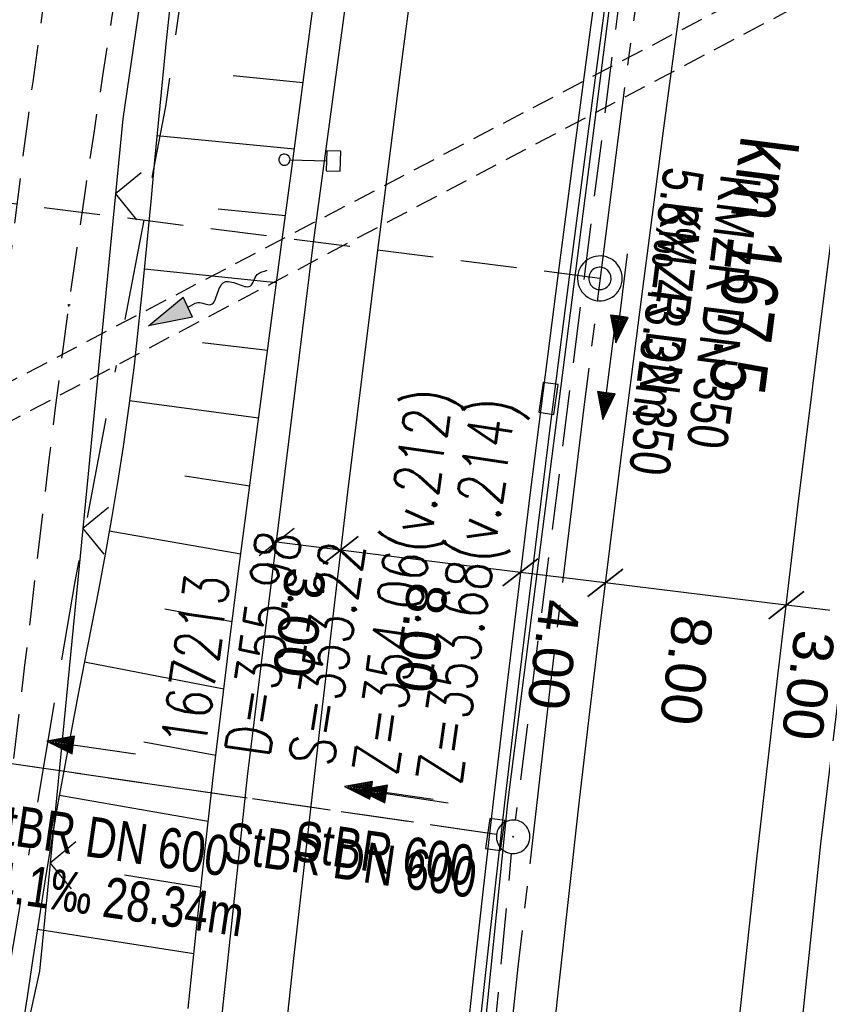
# Model space of a CAD drawing. Extents: x 508885 to 509191, y 457896 to 458644.
# Tile 46 of 57: x 509010 to 509046, y 458506 to 458550. Entities that reach past the tile are written whole.
import ezdxf

# ---------------------------------------------------------------- set-up
doc = ezdxf.new("R2010")
doc.units = 0
doc.header["$LTSCALE"] = 10
doc.header["$MEASUREMENT"] = 0
for name, pattern in [('ACAD_ISO16W100', [73, 15, -6.5, 15, -6.5, 15, -7, 1, -7]), ('ACHSE', [5.5, 4, -0.5, 0.5, -0.5]), ('LT00', [0]), ('LT11', [0.3, 0.2, -0.1]), ('LT12', [0.4, 0.3, -0.1]), ('LT17', [0.15, 0.1, -0.05]), ('STRICHLINIE2', [0.375, 0.25, -0.125])]:
    doc.linetypes.add(name, pattern=pattern)
doc.layers.get('0').update_dxf_attribs({"linetype": 'LT00'})
for name, color, linetype in [('--EK_FBR', 1, 'LT00'), ('--EK_Halt-Pfeil', 4, 'LT00'), ('--EK_Haltung', 7, 'STRICHLINIE2'), ('--EK_Haltung-Text', 140, 'LT00'), ('--EK_Schacht-Text', 5, 'LT00'), ('--EK_ST-93-1', 30, 'LT17'), ('--EL_Halt-Pfeil', 4, 'LT00'), ('--EL_Haltung', 182, 'STRICHLINIE2'), ('--EL_Haltung-Text', 182, 'LT00'), ('--FLIEßRICHTPFEIL', 180, 'Continuous'), ('-AX-093', 35, 'ACHSE'), ('-ST-93-1', 250, 'LT00'), ('-ST-93-5', 250, 'LT00'), ('BAB-KABEL', 220, 'ACAD_ISO16W100'), ('BEMAßUNG', 255, 'Continuous'), ('DL', 182, 'LT12'), ('DL_PFEIL', 201, 'LT00'), ('DL_TEXT', 182, 'LT00'), ('V112_AFBR_BAB', 250, 'LT00'), ('V112_BOESCH', 250, 'LT00'), ('V112_BOSCHUNG', 250, 'LT00'), ('V112_BR_WID', 30, 'LT17'), ('V112_FELDWEG', 250, 'LT11'), ('V112_H_BORD', 8, 'LT00'), ('V112_KA_PRUF', 182, 'LT00'), ('V112_LD_MARK', 250, 'LT00'), ('V112_RINNE', 182, 'LT00'), ('V112_SCHILD_K', 1, 'LT00'), ('V112_SINKK', 182, 'LT00'), ('V112_ZAUN', 40, 'LT00')]:
    doc.layers.add(name, color=color, linetype=linetype)
doc.styles.add('Arial', font='ARIAL.TTF')
doc.styles.add('Arial Fett', font='txt', dxfattribs={"width": 0.8})
doc.styles.add('Haltungsbeschriftung', font='ARIAL.TTF', dxfattribs={"width": 0.75})
doc.styles.add('schachtbeschriftung', font='romans.shx', dxfattribs={"width": 0.75, "height": 2})

# ---------------------------------------------------------------- blocks, each defined once
blk = doc.blocks.new('SYMB0003')
at = {"color": 0, "linetype": 'ByBlock'}
for p, q in [((-0.015712, 0), (0.010166, 0.012015)), ((0, -0.021257), (-0.015712, 0)), ((0.010166, 0.012015), (0, -0.021257))]:
    blk.add_line(p, q, dxfattribs=at)
for points in [[(-0.031395, 0.499013), (-0.093691, 0.491144), (-0.154509, 0.475528), (-0.21289, 0.452414), (-0.267913, 0.422164), (-0.318712, 0.385257), (-0.364484, 0.342274), (-0.404509, 0.293893), (-0.438154, 0.240877), (-0.464888, 0.184062), (-0.484292, 0.124345), (-0.496058, 0.062667), (-0.5, 0)], [(0.5, 0), (0.496057, 0.062667), (0.484292, 0.124345), (0.464888, 0.184062), (0.438153, 0.240877), (0.404509, 0.293893), (0.364484, 0.342274), (0.318712, 0.385257), (0.267913, 0.422164), (0.21289, 0.452414), (0.154509, 0.475528), (0.093691, 0.491144), (0.031395, 0.499013), (-0.031395, 0.499013)], [(-0.5, 0), (-0.496058, -0.062667), (-0.484292, -0.124345), (-0.464888, -0.184062), (-0.438154, -0.240877), (-0.404509, -0.293893), (-0.364485, -0.342274), (-0.318712, -0.385257), (-0.267914, -0.422164), (-0.21289, -0.452414), (-0.154509, -0.475529), (-0.093691, -0.491144), (-0.031395, -0.499014), (0.031395, -0.499014)], [(0.031395, -0.499014), (0.093691, -0.491144), (0.154509, -0.475529), (0.21289, -0.452414), (0.267914, -0.422164), (0.318712, -0.385257), (0.364485, -0.342274), (0.404509, -0.293893), (0.438154, -0.240877), (0.464889, -0.184062), (0.484292, -0.124345), (0.496058, -0.062667), (0.5, 0)]]:
    blk.add_lwpolyline(points, dxfattribs=at)
blk = doc.blocks.new('SYMB0011')
at = {"color": 0, "linetype": 'ByBlock'}
for p, q in [((0.5, 0), (-0.5, 0)), ((0, 0.5), (0, -0.5))]:
    blk.add_line(p, q, dxfattribs=at)
blk = doc.blocks.new('SYMB1263')
at = {"color": 0, "linetype": 'ByBlock'}
for p, q in [((0.014231, 0.098982), (-0.014231, 0.098982)), ((-0.014231, -0.098982), (0.014232, -0.098982))]:
    blk.add_line(p, q, dxfattribs=at)
for points in [[(0, 0.1), (0, 0.75), (0.18, 0.75), (0.18, 1), (-0.18, 1), (-0.18, 0.75), (0, 0.75)], [(-0.014231, 0.098982), (-0.041542, 0.090963), (-0.065486, 0.075575), (-0.084125, 0.054064), (-0.095949, 0.028173), (-0.1, 0)], [(-0.1, 0), (-0.095949, -0.028173), (-0.084125, -0.054064), (-0.065486, -0.075575), (-0.041541, -0.090963), (-0.014231, -0.098982)], [(0.1, 0), (0.095949, 0.028173), (0.084125, 0.054064), (0.065486, 0.075575), (0.041541, 0.090963), (0.014231, 0.098982)], [(0.014232, -0.098982), (0.041542, -0.090963), (0.065486, -0.075575), (0.084125, -0.054064), (0.095949, -0.028173), (0.1, 0)]]:
    blk.add_lwpolyline(points, dxfattribs=at)
blk = doc.blocks.new('SYMB0024')
at = {"color": 0, "linetype": 'ByBlock'}
for p, q in [((-0.5, 0.5), (0, 0)), ((0, 0), (0.5, 0.5))]:
    blk.add_line(p, q, dxfattribs=at)
blk = doc.blocks.new('_Oblique')
at = {"color": 0, "linetype": 'ByBlock', "lineweight": -2}
blk.add_line((-0.5, -0.5), (0.5, 0.5), dxfattribs=at)
blk = doc.blocks.new('SYMB0652')
at = {"color": 0, "linetype": 'ByBlock'}
blk.add_lwpolyline([(-0.15, -0.075), (0.15, -0.075), (0.15, 0.075), (-0.15, 0.075), (-0.15, -0.075)], dxfattribs=at)
blk = doc.blocks.new('SYMB0070')
at = {"color": 0, "linetype": 'ByBlock'}
for p, q in [((-0.5, 0), (0.2, 0)), ((0.5, 0), (0.2, 0.1)), ((0.2, 0.1), (0.2, 0)), ((0.468, 0), (0.21, 0.086)), ((0.21, 0.086), (0.21, -0.086)), ((0.21, -0.086), (0.468, 0)), ((0.22, -0.072), (0.437, 0)), ((0.23, -0.058), (0.405, 0)), ((0.24, -0.045), (0.374, 0)), ((0.342, 0), (0.25, 0.031)), ((0.25, 0.031), (0.25, -0.031)), ((0.25, -0.031), (0.342, 0)), ((0.26, -0.017), (0.31, 0)), ((0.27, -0.003), (0.279, 0))]:
    blk.add_line(p, q, dxfattribs=at)
for points in [[(0.2, 0), (0.2, -0.1), (0.5, 0)], [(0.437, 0), (0.22, 0.072), (0.22, -0.072)], [(0.405, 0), (0.23, 0.058), (0.23, -0.058)], [(0.374, 0), (0.24, 0.045), (0.24, -0.045)], [(0.31, 0), (0.26, 0.017), (0.26, -0.017)], [(0.279, 0), (0.27, 0.003), (0.27, -0.003)]]:
    blk.add_lwpolyline(points, dxfattribs=at)
blk = doc.blocks.new('FLIEßRICHTPFEIL')
at = {"layer": '--FLIEßRICHTPFEIL'}
blk.add_hatch(color=256, dxfattribs=at).paths.add_polyline_path([(-1.95, 0.4875), (-1.95, -0.4875), (0, 0)])
for p, q in [((-1.95, 0.4875), (-1.95, -0.4875)), ((-1.95, 0.4875), (0, 0)), ((0, 0), (-1.95, -0.4875))]:
    blk.add_line(p, q, dxfattribs=at)
at = {"layer": '--FLIEßRICHTPFEIL', "start_tangent": (-1, 0), "end_tangent": (-1, 0)}
blk.add_spline([(-1.95, 0), (-2.4375, 0), (-2.925, 0.325), (-3.4125, 0), (-3.9, -0.325), (-4.3875, 0), (-4.875, 0.325), (-5.3625, 0), (-5.85, 0)], degree=3, dxfattribs=at)
blk = doc.blocks.new('SYMB2')
at = {"color": 0, "linetype": 'ByBlock', "flags": 128}
for points in [[(-0.031395, 0.499013), (-0.093691, 0.491144), (-0.154509, 0.475528), (-0.21289, 0.452414), (-0.267913, 0.422164), (-0.318712, 0.385257), (-0.364484, 0.342274), (-0.404509, 0.293893), (-0.438154, 0.240877), (-0.464888, 0.184062), (-0.484292, 0.124345), (-0.496058, 0.062667), (-0.5, 0)], [(0.5, 0), (0.496057, 0.062667), (0.484292, 0.124345), (0.464888, 0.184062), (0.438153, 0.240877), (0.404509, 0.293893), (0.364484, 0.342274), (0.318712, 0.385257), (0.267913, 0.422164), (0.21289, 0.452414), (0.154509, 0.475528), (0.093691, 0.491144), (0.031395, 0.499013), (-0.031395, 0.499013)], [(-0.5, 0), (-0.496058, -0.062667), (-0.484292, -0.124345), (-0.464888, -0.184062), (-0.438154, -0.240877), (-0.404509, -0.293893), (-0.364485, -0.342274), (-0.318712, -0.385257), (-0.267914, -0.422164), (-0.21289, -0.452414), (-0.154509, -0.475529), (-0.093691, -0.491144), (-0.031395, -0.499014), (0.031395, -0.499014)], [(0.031395, -0.499014), (0.093691, -0.491144), (0.154509, -0.475529), (0.21289, -0.452414), (0.267914, -0.422164), (0.318712, -0.385257), (0.364485, -0.342274), (0.404509, -0.293893), (0.438154, -0.240877), (0.464889, -0.184062), (0.484292, -0.124345), (0.496058, -0.062667), (0.5, 0)]]:
    blk.add_lwpolyline(points, dxfattribs=at)

msp = doc.modelspace()

# ---------------------------------------------------------------- linework, layer by layer
at = {"layer": '--EK_FBR'}
for points in [[(509007.454, 458322.883), (509007.977, 458345.83), (509008.965, 458370.63), (509010.2, 458395.169), (509011.606, 458419.412), (509013.424, 458443.945), (509015.365, 458466.768), (509017.722, 458491.337), (509020.368, 458516.063), (509023.279, 458539.666), (509026.395, 458562.703), (509029.635, 458585.14), (509032.898, 458606.519), (509036.843, 458630.719), (509038.5, 458640.091)], [(509033.444, 458322.397), (509033.995, 458344.72), (509034.89, 458369.551), (509035.987, 458394.317), (509037.472, 458418.57), (509039.183, 458442.329), (509041.09, 458464.831), (509043.369, 458488.282), (509045.947, 458513.055), (509048.673, 458535.671), (509051.755, 458558.727), (509055.01, 458581.604), (509058.517, 458604.2), (509062.207, 458626.243), (509064.565, 458639.405)]]:
    msp.add_lwpolyline(points, dxfattribs=at)
at = {"layer": '--EK_FBR', "color": 2}
msp.add_lwpolyline([(509045.98, 458594.734), (509045.096, 458588.927), (509044.231, 458583.117), (509043.402, 458577.434), (509042.587, 458571.748), (509041.787, 458566.06), (509041, 458560.371), (509039.979, 458552.859), (509038.976, 458545.344), (509037.992, 458537.826), (509037.499, 458534.003), (509037.011, 458530.18), (509036.531, 458526.356), (509036.061, 458522.53), (509035.601, 458518.703), (509035.154, 458514.875), (509034.683, 458510.71), (509034.226, 458506.543), (509033.783, 458502.374)], dxfattribs=at)
at = {"layer": '--EK_FBR', "linetype": 'LT11', "flags": 128}
for points in [[(509036.495, 457899.887), (509036.18, 457901.445), (509035.062, 457907.213), (509033.993, 457912.99), (509032.97, 457918.776), (509031.993, 457924.569), (509031.553, 457927.268), (509031.121, 457929.969), (509030.694, 457932.671), (509030.271, 457935.373), (509029.848, 457938.075), (509029.425, 457940.777), (509028.998, 457943.479), (509028.424, 457947.064), (509027.843, 457950.648), (509027.257, 457954.231), (509026.668, 457957.814), (509026.077, 457961.397), (509025.487, 457964.979), (509024.901, 457968.562), (509024.319, 457972.146), (509023.744, 457975.731), (509023.164, 457979.405), (509022.591, 457983.079), (509022.024, 457986.755), (509021.461, 457990.431), (509020.901, 457994.108), (509020.34, 457997.785), (509019.779, 458001.461), (509019.214, 458005.138), (509018.804, 458007.79), (509018.394, 458010.442), (509017.988, 458013.095), (509017.588, 458015.749), (509017.198, 458018.404), (509016.82, 458021.06), (509016.457, 458023.719), (509016.124, 458026.293), (509015.805, 458028.868), (509015.497, 458031.445), (509015.198, 458034.023), (509014.904, 458036.602), (509014.614, 458039.182), (509014.323, 458041.761), (509014.03, 458044.34), (509013.73, 458046.919), (509013.422, 458049.496), (509013.07, 458052.329), (509012.707, 458055.161), (509012.337, 458057.991), (509011.962, 458060.821), (509011.586, 458063.651), (509011.213, 458066.481), (509010.845, 458069.312), (509010.486, 458072.144), (509010.138, 458074.976), (509009.807, 458077.811), (509009.557, 458080.047), (509009.317, 458082.285), (509009.082, 458084.523), (509008.849, 458086.762), (509008.617, 458089.001), (509008.381, 458091.24), (509008.115, 458093.715), (509007.844, 458096.19), (509007.574, 458098.665), (509007.307, 458101.14), (509007.047, 458103.616), (509006.798, 458106.093), (509006.563, 458108.57), (509006.347, 458111.049), (509006.152, 458113.529), (509005.983, 458116.01), (509005.843, 458118.493), (509005.765, 458120.206), (509005.698, 458121.919), (509005.639, 458123.633), (509005.584, 458125.347), (509005.529, 458127.061), (509005.469, 458128.775), (509005.402, 458130.489), (509005.323, 458132.202), (509005.142, 458135.285), (509004.908, 458138.365), (509004.621, 458141.44), (509004.28, 458144.51), (509003.884, 458147.573), (509003.367, 458151.035), (509002.778, 458154.484), (509002.115, 458157.921), (509001.736, 458159.729), (509001.342, 458161.534), (509000.937, 458163.337), (509000.526, 458165.138), (509000.113, 458166.939), (508999.705, 458168.741), (508999.305, 458170.544), (508998.918, 458172.349), (508998.549, 458174.157), (508998.204, 458175.97), (508997.794, 458178.337), (508997.428, 458180.711), (508997.102, 458183.092), (508996.812, 458185.48), (508996.554, 458187.871), (508996.325, 458190.267), (508996.121, 458192.666), (508995.938, 458195.068), (508995.772, 458197.47), (508995.62, 458199.873), (508995.325, 458205.103), (508995.078, 458210.331), (508994.879, 458215.559), (508994.729, 458220.789), (508994.671, 458223.459), (508994.623, 458226.13), (508994.582, 458228.801), (508994.546, 458231.473), (508994.511, 458234.144), (508994.475, 458236.816), (508994.435, 458239.488), (508994.388, 458242.159), (508994.323, 458245.233), (508994.247, 458248.307), (508994.164, 458251.38), (508994.075, 458254.453), (508993.983, 458257.526), (508993.891, 458260.6), (508993.8, 458263.673), (508993.716, 458266.642), (508993.639, 458269.611), (508993.57, 458272.581), (508993.511, 458275.55), (508993.465, 458278.52), (508993.433, 458281.49), (508993.418, 458284.46), (508993.418, 458286.652), (508993.425, 458288.845), (508993.436, 458291.037), (508993.447, 458293.23), (508993.464, 458300.395), (508993.449, 458307.561), (508993.404, 458314.726), (508993.375, 458317.831), (508993.343, 458320.937), (508993.31, 458324.042), (508993.278, 458327.147), (508993.249, 458330.252), (508993.227, 458333.358), (508993.212, 458336.463), (508993.207, 458339.461), (508993.21, 458342.46), (508993.22, 458345.458), (508993.233, 458348.457), (508993.25, 458351.455), (508993.267, 458354.454), (508993.283, 458357.452), (508993.297, 458360.455), (508993.31, 458363.459), (508993.325, 458366.462), (508993.344, 458369.465), (508993.368, 458372.469), (508993.401, 458375.472), (508993.443, 458378.475), (508993.517, 458382.413), (508993.613, 458386.35), (508993.733, 458390.287), (508993.879, 458394.222), (508994.051, 458398.157), (508994.251, 458402.09), (508994.421, 458405.053), (508994.604, 458408.014), (508994.798, 458410.975), (508995, 458413.936), (508995.207, 458416.896), (508995.415, 458419.857), (508995.622, 458422.817), (508995.825, 458425.778), (508996, 458428.405), (508996.172, 458431.032), (508996.345, 458433.658), (508996.523, 458436.285), (508996.708, 458438.91), (508996.905, 458441.535), (508997.116, 458444.159), (508997.347, 458446.81), (508997.593, 458449.46), (508997.852, 458452.109), (508998.121, 458454.757), (508998.398, 458457.404), (508998.68, 458460.05), (508998.964, 458462.696), (508999.248, 458465.341), (508999.607, 458468.715), (508999.962, 458472.088), (509000.317, 458475.462), (509000.673, 458478.837), (509001.033, 458482.214), (509001.398, 458485.592), (509001.537, 458486.858), (509001.683, 458488.124), (509001.839, 458489.388), (509002.011, 458490.649), (509002.204, 458491.906), (509002.422, 458493.158), (509002.671, 458494.404), (509002.919, 458495.501), (509003.186, 458496.595), (509003.465, 458497.686), (509003.747, 458498.776), (509004.026, 458499.867), (509004.292, 458500.961), (509004.538, 458502.059), (509004.745, 458503.089), (509004.932, 458504.123), (509005.106, 458505.16), (509005.271, 458506.198), (509005.434, 458507.237), (509005.6, 458508.276), (509005.834, 458509.672), (509006.078, 458511.067), (509006.327, 458512.46), (509006.577, 458513.853), (509006.822, 458515.247), (509007.057, 458516.642), (509007.382, 458518.714), (509007.679, 458520.79), (509007.954, 458522.87), (509008.21, 458524.952), (509008.451, 458527.037), (509008.683, 458529.123), (509008.908, 458531.21), (509009.131, 458533.298), (509009.357, 458535.386), (509009.59, 458537.472), (509009.967, 458540.675), (509010.368, 458543.875), (509010.79, 458547.071), (509011.23, 458550.265), (509011.687, 458553.457), (509012.157, 458556.646), (509012.638, 458559.834), (509012.972, 458562.009)], [(509038.565, 457899.833), (509038.517, 457900.069), (509037.883, 457903.29), (509037.269, 457906.515), (509036.673, 457909.744), (509036.094, 457912.975), (509035.529, 457916.21), (509034.975, 457919.447), (509034.431, 457922.685), (509033.894, 457925.924), (509033.274, 457929.705), (509032.66, 457933.487), (509032.048, 457937.268), (509031.437, 457941.05), (509030.825, 457944.831), (509030.073, 457949.46), (509029.318, 457954.088), (509028.561, 457958.716), (509027.805, 457963.344), (509027.05, 457967.973), (509026.298, 457972.601), (509025.55, 457977.231), (509025.432, 457977.97), (509024.588, 457983.254), (509023.637, 457989.278), (509022.699, 457995.304), (509021.775, 458001.333), (509020.867, 458007.364), (509020.383, 458010.623), (509019.907, 458013.882), (509019.439, 458017.143), (509018.981, 458020.405), (509018.535, 458023.669), (509018.1, 458026.959), (509017.676, 458030.25), (509017.263, 458033.543), (509016.858, 458036.837), (509016.459, 458040.132), (509016.063, 458043.428), (509015.67, 458046.723), (509015.276, 458050.019), (509014.789, 458054.069), (509014.301, 458058.119), (509013.812, 458062.168), (509013.323, 458066.218), (509012.837, 458070.268), (509012.354, 458074.318), (509011.875, 458078.369), (509011.481, 458081.748), (509011.093, 458085.129), (509010.712, 458088.51), (509010.341, 458091.894), (509009.979, 458095.299), (509009.631, 458098.705), (509009.3, 458102.114), (509008.988, 458105.524), (509008.698, 458108.935), (509008.432, 458112.348), (509008.194, 458115.761), (509007.986, 458119.175), (509007.849, 458121.785), (509007.732, 458124.396), (509007.637, 458127.01), (509007.565, 458129.626), (509007.518, 458132.247), (509007.501, 458133.81), (509007.487, 458135.373), (509007.471, 458136.937), (509007.445, 458138.499), (509007.404, 458140.06), (509007.342, 458141.618), (509007.253, 458143.172), (509007.13, 458144.722), (509006.968, 458146.267), (509006.76, 458147.805), (509006.538, 458149.147), (509006.281, 458150.484), (509005.996, 458151.817), (509005.688, 458153.148), (509005.363, 458154.475), (509005.027, 458155.801), (509004.684, 458157.126), (509004.341, 458158.451), (509003.701, 458160.974), (509003.083, 458163.5), (509002.491, 458166.03), (509001.928, 458168.564), (509001.397, 458171.104), (509000.901, 458173.651), (509000.446, 458176.205), (509000.023, 458178.82), (508999.643, 458181.443), (508999.302, 458184.073), (508998.998, 458186.708), (508998.729, 458189.348), (508998.493, 458191.991), (508998.286, 458194.637), (508998.107, 458197.286), (508997.952, 458199.935), (508997.821, 458202.574), (508997.709, 458205.212), (508997.615, 458207.851), (508997.535, 458210.49), (508997.467, 458213.13), (508997.408, 458215.769), (508997.357, 458218.408), (508997.309, 458221.048), (508997.238, 458225.249), (508997.17, 458229.451), (508997.104, 458233.653), (508997.038, 458237.855), (508996.97, 458242.057), (508996.898, 458246.465), (508996.823, 458250.873), (508996.748, 458255.28), (508996.673, 458259.688), (508996.6, 458264.095), (508996.537, 458268.034), (508996.477, 458271.972), (508996.423, 458275.91), (508996.375, 458279.848), (508996.336, 458283.787), (508996.311, 458286.935), (508996.291, 458290.084), (508996.275, 458293.232), (508996.262, 458296.326), (508996.25, 458299.421), (508996.237, 458302.515), (508996.222, 458305.609), (508996.201, 458308.703), (508996.174, 458311.798), (508996.139, 458314.892), (508996.102, 458317.583), (508996.059, 458320.274), (508996.016, 458322.965), (508995.976, 458325.655), (508995.942, 458328.346), (508995.917, 458331.037), (508995.904, 458333.727), (508995.908, 458336.418), (508995.927, 458338.789), (508995.957, 458341.159), (508995.996, 458343.53), (508996.039, 458345.901), (508996.084, 458348.272), (508996.126, 458350.643), (508996.162, 458353.014), (508996.189, 458355.385), (508996.203, 458357.756), (508996.202, 458360.048), (508996.19, 458362.339), (508996.171, 458364.631), (508996.149, 458366.923), (508996.128, 458369.215), (508996.113, 458371.506), (508996.107, 458373.798), (508996.115, 458376.089), (508996.141, 458378.38), (508996.19, 458380.737), (508996.259, 458383.094), (508996.346, 458385.451), (508996.448, 458387.807), (508996.562, 458390.163), (508996.685, 458392.519), (508996.814, 458394.875), (508996.947, 458397.23), (508997.08, 458399.586), (508997.261, 458402.829), (508997.441, 458406.072), (508997.621, 458409.315), (508997.806, 458412.557), (508997.997, 458415.798), (508998.198, 458419.039), (508998.41, 458422.279), (508998.637, 458425.518), (508998.832, 458428.137), (508999.036, 458430.755), (508999.246, 458433.373), (508999.459, 458435.99), (508999.672, 458438.608), (508999.882, 458441.226), (509000.087, 458443.845), (509000.265, 458446.202), (509000.441, 458448.559), (509000.616, 458450.916), (509000.795, 458453.272), (509000.98, 458455.628), (509001.176, 458457.983), (509001.385, 458460.336), (509001.611, 458462.688), (509001.857, 458465.037), (509002.148, 458467.57), (509002.462, 458470.1), (509002.797, 458472.627), (509003.148, 458475.153), (509003.513, 458477.678), (509003.887, 458480.201), (509004.267, 458482.723), (509004.65, 458485.244), (509005.089, 458488.136), (509005.53, 458491.028), (509005.976, 458493.92), (509006.216, 458495.452), (509006.463, 458496.982), (509006.72, 458498.511), (509006.994, 458500.036), (509007.288, 458501.558), (509007.534, 458502.749), (509007.789, 458503.938), (509008.045, 458505.126), (509008.296, 458506.316), (509008.535, 458507.508), (509008.807, 458508.988), (509009.053, 458510.473), (509009.279, 458511.962), (509009.489, 458513.454), (509009.686, 458514.947), (509009.875, 458516.442), (509010.157, 458518.738), (509010.431, 458521.034), (509010.702, 458523.331), (509010.971, 458525.627), (509011.242, 458527.923), (509011.518, 458530.218), (509011.8, 458532.511), (509012.092, 458534.804), (509012.396, 458537.095), (509012.754, 458539.657), (509013.127, 458542.216), (509013.513, 458544.774), (509013.909, 458547.331), (509014.31, 458549.888), (509014.714, 458552.443), (509015.118, 458555), (509015.517, 458557.556), (509015.91, 458560.114), (509016.02, 458560.853)]]:
    msp.add_lwpolyline(points, dxfattribs=at)
at = {"layer": '--EK_Haltung'}
for p, q in [((509037.569, 458555.606), (509032.313, 458514.119)), ((509031.477, 458513.483), (509004.914, 458517.341)), ((509028.509, 458474.087), (509032.149, 458512.628))]:
    msp.add_line(p, q, dxfattribs=at)
at = {"layer": '--EK_ST-93-1', "ltscale": 2.5}
msp.add_line((509036.09, 458538.295), (508998.109, 458543.127), dxfattribs=at)
at = {"layer": '--EL_Haltung'}
for p, q in [((509037.569, 458555.606), (509032.313, 458514.119)), ((509031.477, 458513.483), (509004.914, 458517.341)), ((509028.509, 458474.087), (509032.149, 458512.628))]:
    msp.add_line(p, q, dxfattribs=at)
at = {"layer": '-AX-093', "ltscale": 0.2}
msp.add_lwpolyline([(509051.633, 458639.745), (509050.354, 458632.602), (509048.206, 458620.152), (509046.137, 458607.69), (509044.147, 458595.214), (509042.236, 458582.726), (509040.404, 458570.226), (509038.651, 458557.715), (509036.978, 458545.193), (509035.384, 458532.661), (509033.869, 458520.119), (509032.433, 458507.567), (509031.078, 458495.007), (509029.801, 458482.439), (509028.605, 458469.862), (509027.488, 458457.278), (509026.45, 458444.688), (509025.493, 458432.091)], dxfattribs=at)
at = {"layer": 'BAB-KABEL', "ltscale": 0.03, "flags": 128}
msp.add_lwpolyline([(509030.381, 458640.305), (509028.862, 458630.359), (509025.782, 458607.356), (509022.865, 458586.792), (509019.457, 458565.396), (509016.703, 458545.969), (509012.658, 458524.774), (509009.414, 458505.662), (509006.499, 458487.362), (509004.395, 458471.637), (509001.968, 458455.15), (509000.184, 458433.437), (508998.889, 458411.254), (508997.915, 458389.213), (508997.751, 458367.359), (508997.427, 458340.488), (508997.265, 458311.669), (508997.265, 458292.245), (508997.694, 458242.661), (508999.533, 458200.892), (509000.202, 458184.134), (509007.234, 458146.46), (509010.333, 458117.354), (509014.944, 458076.455), (509017.63, 458049.491), (509019.256, 458036.621), (509024.514, 457998.778), (509025.455, 457991.53), (509029.992, 457962.287), (509036.078, 457925.561), (509040.905, 457899.771)], dxfattribs=at)
at = {"layer": 'BEMAßUNG'}
for p, q in [((509024.52, 458526.166), (509021.658, 458526.519)), ((509032.544, 458525.177), (509024.52, 458526.166)), ((509036.329, 458524.71), (509032.544, 458525.177)), ((509044.406, 458523.718), (509036.329, 458524.714)), ((509047.188, 458523.371), (509044.405, 458523.714))]:
    msp.add_line(p, q, dxfattribs=at)
at = {"layer": 'DL'}
msp.add_line((509031.477, 458513.483), (509004.914, 458517.341), dxfattribs=at)
at = {"layer": 'V112_AFBR_BAB'}
for points in [[(509007.454, 458322.883), (509007.977, 458345.83), (509008.965, 458370.63), (509010.2, 458395.169), (509011.606, 458419.412), (509013.424, 458443.945), (509015.365, 458466.768), (509017.722, 458491.337), (509020.368, 458516.063), (509023.279, 458539.666), (509026.395, 458562.703), (509029.635, 458585.14), (509032.898, 458606.519), (509036.843, 458630.719), (509038.5, 458640.091)], [(509033.444, 458322.397), (509033.995, 458344.72), (509034.89, 458369.551), (509035.987, 458394.317), (509037.472, 458418.57), (509039.183, 458442.329), (509041.09, 458464.831), (509043.369, 458488.282), (509045.947, 458513.055), (509048.673, 458535.671), (509051.755, 458558.727), (509055.01, 458581.604), (509058.517, 458604.2), (509062.207, 458626.243), (509064.565, 458639.405)]]:
    msp.add_lwpolyline(points, dxfattribs=at)
at = {"layer": 'V112_AFBR_BAB', "color": 0}
msp.add_lwpolyline([(509045.98, 458594.734), (509045.096, 458588.927), (509044.231, 458583.117), (509043.402, 458577.434), (509042.587, 458571.748), (509041.787, 458566.06), (509041, 458560.371), (509039.979, 458552.859), (509038.976, 458545.344), (509037.992, 458537.826), (509037.499, 458534.003), (509037.011, 458530.18), (509036.531, 458526.356), (509036.061, 458522.53), (509035.601, 458518.703), (509035.154, 458514.875), (509034.683, 458510.71), (509034.226, 458506.543), (509033.783, 458502.374)], dxfattribs=at)
at = {"layer": 'V112_BOESCH'}
for points in [[(509017.707, 458505.712), (509018.082, 458509.282), (509018.473, 458512.849), (509018.881, 458516.415), (509019.232, 458519.355), (509019.595, 458522.293), (509019.967, 458525.23), (509020.347, 458528.167), (509020.732, 458531.103), (509021.121, 458534.038), (509021.512, 458536.973), (509021.902, 458539.908), (509022.337, 458543.195), (509022.77, 458546.482), (509023.204, 458549.768), (509023.64, 458553.055)], [(509017.022, 458551.502), (509016.75, 458549.043), (509016.564, 458547.216), (509016.389, 458545.388), (509016.219, 458543.56), (509016.05, 458541.731), (509015.877, 458539.903), (509015.698, 458538.076), (509015.505, 458536.251), (509015.297, 458534.429), (509015.067, 458532.61), (509014.811, 458530.794), (509014.561, 458529.188), (509014.291, 458527.586), (509014.005, 458525.985), (509013.708, 458524.386), (509013.402, 458522.788), (509013.092, 458521.191), (509012.782, 458519.594), (509012.476, 458517.996), (509012.177, 458516.396), (509011.889, 458514.795), (509011.598, 458513.086), (509011.32, 458511.375), (509011.051, 458509.662), (509010.787, 458507.949), (509010.524, 458506.235), (509010.258, 458504.522)]]:
    msp.add_lwpolyline(points, dxfattribs=at)
at = {"layer": 'V112_BOSCHUNG'}
for p, q in [((509019.727, 458547.354), (509022.843, 458547.032)), ((509016.321, 458544.669), (509022.453, 458544.077)), ((509019.053, 458541.391), (509022.06, 458541.101)), ((509015.762, 458538.717), (509021.662, 458538.104)), ((509018.357, 458535.432), (509021.262, 458535.098)), ((509015.097, 458532.841), (509020.86, 458532.071)), ((509017.57, 458529.485), (509020.461, 458529.044)), ((509014.194, 458527.032), (509020.066, 458526.002)), ((509016.669, 458523.551), (509019.682, 458522.988)), ((509013.092, 458521.19), (509019.309, 458519.982)), ((509015.735, 458517.62), (509018.952, 458517.018)), ((509011.968, 458515.24), (509018.61, 458514.067)), ((509014.871, 458511.682), (509018.282, 458511.127)), ((509010.988, 458509.251), (509017.963, 458508.165))]:
    msp.add_line(p, q, dxfattribs=at)
at = {"layer": 'V112_BR_WID'}
for p, q in [((509002.561, 458529.904), (509071.435, 458566.01)), ((509002.72, 458528.199), (509070.941, 458564.19))]:
    msp.add_line(p, q, dxfattribs=at)
at = {"layer": 'V112_FELDWEG', "flags": 128}
for points in [[(509036.495, 457899.887), (509036.18, 457901.445), (509035.062, 457907.213), (509033.993, 457912.99), (509032.97, 457918.776), (509031.993, 457924.569), (509031.553, 457927.268), (509031.121, 457929.969), (509030.694, 457932.671), (509030.271, 457935.373), (509029.848, 457938.075), (509029.425, 457940.777), (509028.998, 457943.479), (509028.424, 457947.064), (509027.843, 457950.648), (509027.257, 457954.231), (509026.668, 457957.814), (509026.077, 457961.397), (509025.487, 457964.979), (509024.901, 457968.562), (509024.319, 457972.146), (509023.744, 457975.731), (509023.164, 457979.405), (509022.591, 457983.079), (509022.024, 457986.755), (509021.461, 457990.431), (509020.901, 457994.108), (509020.34, 457997.785), (509019.779, 458001.461), (509019.214, 458005.138), (509018.804, 458007.79), (509018.394, 458010.442), (509017.988, 458013.095), (509017.588, 458015.749), (509017.198, 458018.404), (509016.82, 458021.06), (509016.457, 458023.719), (509016.124, 458026.293), (509015.805, 458028.868), (509015.497, 458031.445), (509015.198, 458034.023), (509014.904, 458036.602), (509014.614, 458039.182), (509014.323, 458041.761), (509014.03, 458044.34), (509013.73, 458046.919), (509013.422, 458049.496), (509013.07, 458052.329), (509012.707, 458055.161), (509012.337, 458057.991), (509011.962, 458060.821), (509011.586, 458063.651), (509011.213, 458066.481), (509010.845, 458069.312), (509010.486, 458072.144), (509010.138, 458074.976), (509009.807, 458077.811), (509009.557, 458080.047), (509009.317, 458082.285), (509009.082, 458084.523), (509008.849, 458086.762), (509008.617, 458089.001), (509008.381, 458091.24), (509008.115, 458093.715), (509007.844, 458096.19), (509007.574, 458098.665), (509007.307, 458101.14), (509007.047, 458103.616), (509006.798, 458106.093), (509006.563, 458108.57), (509006.347, 458111.049), (509006.152, 458113.529), (509005.983, 458116.01), (509005.843, 458118.493), (509005.765, 458120.206), (509005.698, 458121.919), (509005.639, 458123.633), (509005.584, 458125.347), (509005.529, 458127.061), (509005.469, 458128.775), (509005.402, 458130.489), (509005.323, 458132.202), (509005.142, 458135.285), (509004.908, 458138.365), (509004.621, 458141.44), (509004.28, 458144.51), (509003.884, 458147.573), (509003.367, 458151.035), (509002.778, 458154.484), (509002.115, 458157.921), (509001.736, 458159.729), (509001.342, 458161.534), (509000.937, 458163.337), (509000.526, 458165.138), (509000.113, 458166.939), (508999.705, 458168.741), (508999.305, 458170.544), (508998.918, 458172.349), (508998.549, 458174.157), (508998.204, 458175.97), (508997.794, 458178.337), (508997.428, 458180.711), (508997.102, 458183.092), (508996.812, 458185.48), (508996.554, 458187.871), (508996.325, 458190.267), (508996.121, 458192.666), (508995.938, 458195.068), (508995.772, 458197.47), (508995.62, 458199.873), (508995.325, 458205.103), (508995.078, 458210.331), (508994.879, 458215.559), (508994.729, 458220.789), (508994.671, 458223.459), (508994.623, 458226.13), (508994.582, 458228.801), (508994.546, 458231.473), (508994.511, 458234.144), (508994.475, 458236.816), (508994.435, 458239.488), (508994.388, 458242.159), (508994.323, 458245.233), (508994.247, 458248.307), (508994.164, 458251.38), (508994.075, 458254.453), (508993.983, 458257.526), (508993.891, 458260.6), (508993.8, 458263.673), (508993.716, 458266.642), (508993.639, 458269.611), (508993.57, 458272.581), (508993.511, 458275.55), (508993.465, 458278.52), (508993.433, 458281.49), (508993.418, 458284.46), (508993.418, 458286.652), (508993.425, 458288.845), (508993.436, 458291.037), (508993.447, 458293.23), (508993.464, 458300.395), (508993.449, 458307.561), (508993.404, 458314.726), (508993.375, 458317.831), (508993.343, 458320.937), (508993.31, 458324.042), (508993.278, 458327.147), (508993.249, 458330.252), (508993.227, 458333.358), (508993.212, 458336.463), (508993.207, 458339.461), (508993.21, 458342.46), (508993.22, 458345.458), (508993.233, 458348.457), (508993.25, 458351.455), (508993.267, 458354.454), (508993.283, 458357.452), (508993.297, 458360.455), (508993.31, 458363.459), (508993.325, 458366.462), (508993.344, 458369.465), (508993.368, 458372.469), (508993.401, 458375.472), (508993.443, 458378.475), (508993.517, 458382.413), (508993.613, 458386.35), (508993.733, 458390.287), (508993.879, 458394.222), (508994.051, 458398.157), (508994.251, 458402.09), (508994.421, 458405.053), (508994.604, 458408.014), (508994.798, 458410.975), (508995, 458413.936), (508995.207, 458416.896), (508995.415, 458419.857), (508995.622, 458422.817), (508995.825, 458425.778), (508996, 458428.405), (508996.172, 458431.032), (508996.345, 458433.658), (508996.523, 458436.285), (508996.708, 458438.91), (508996.905, 458441.535), (508997.116, 458444.159), (508997.347, 458446.81), (508997.593, 458449.46), (508997.852, 458452.109), (508998.121, 458454.757), (508998.398, 458457.404), (508998.68, 458460.05), (508998.964, 458462.696), (508999.248, 458465.341), (508999.607, 458468.715), (508999.962, 458472.088), (509000.317, 458475.462), (509000.673, 458478.837), (509001.033, 458482.214), (509001.398, 458485.592), (509001.537, 458486.858), (509001.683, 458488.124), (509001.839, 458489.388), (509002.011, 458490.649), (509002.204, 458491.906), (509002.422, 458493.158), (509002.671, 458494.404), (509002.919, 458495.501), (509003.186, 458496.595), (509003.465, 458497.686), (509003.747, 458498.776), (509004.026, 458499.867), (509004.292, 458500.961), (509004.538, 458502.059), (509004.745, 458503.089), (509004.932, 458504.123), (509005.106, 458505.16), (509005.271, 458506.198), (509005.434, 458507.237), (509005.6, 458508.276), (509005.834, 458509.672), (509006.078, 458511.067), (509006.327, 458512.46), (509006.577, 458513.853), (509006.822, 458515.247), (509007.057, 458516.642), (509007.382, 458518.714), (509007.679, 458520.79), (509007.954, 458522.87), (509008.21, 458524.952), (509008.451, 458527.037), (509008.683, 458529.123), (509008.908, 458531.21), (509009.131, 458533.298), (509009.357, 458535.386), (509009.59, 458537.472), (509009.967, 458540.675), (509010.368, 458543.875), (509010.79, 458547.071), (509011.23, 458550.265), (509011.687, 458553.457), (509012.157, 458556.646), (509012.638, 458559.834), (509013.128, 458563.021), (509013.641, 458566.312), (509014.158, 458569.602), (509014.677, 458572.891), (509015.197, 458576.181), (509015.714, 458579.471), (509016.227, 458582.762), (509016.734, 458586.053), (509017.232, 458589.346), (509017.722, 458592.655), (509018.203, 458595.966), (509018.676, 458599.277), (509019.145, 458602.59), (509019.61, 458605.902), (509020.074, 458609.215), (509020.538, 458612.528), (509021.005, 458615.841), (509021.668, 458620.493), (509022.341, 458625.143), (509023.026, 458629.792), (509023.723, 458634.439), (509024.434, 458639.083), (509024.648, 458640.455)], [(509038.565, 457899.833), (509038.517, 457900.069), (509037.883, 457903.29), (509037.269, 457906.515), (509036.673, 457909.743), (509036.094, 457912.975), (509035.529, 457916.21), (509034.975, 457919.447), (509034.431, 457922.685), (509033.894, 457925.924), (509033.274, 457929.705), (509032.66, 457933.487), (509032.048, 457937.268), (509031.437, 457941.05), (509030.825, 457944.831), (509030.073, 457949.46), (509029.318, 457954.088), (509028.561, 457958.716), (509027.805, 457963.344), (509027.05, 457967.973), (509026.298, 457972.601), (509025.55, 457977.231), (509024.588, 457983.254), (509023.637, 457989.278), (509022.699, 457995.304), (509021.775, 458001.333), (509020.867, 458007.364), (509020.383, 458010.623), (509019.907, 458013.882), (509019.439, 458017.143), (509018.981, 458020.405), (509018.535, 458023.669), (509018.1, 458026.959), (509017.676, 458030.25), (509017.263, 458033.543), (509016.858, 458036.837), (509016.459, 458040.132), (509016.063, 458043.428), (509015.67, 458046.723), (509015.276, 458050.019), (509014.789, 458054.069), (509014.301, 458058.119), (509013.812, 458062.168), (509013.323, 458066.218), (509012.837, 458070.268), (509012.354, 458074.318), (509011.875, 458078.369), (509011.481, 458081.748), (509011.093, 458085.129), (509010.712, 458088.51), (509010.341, 458091.894), (509009.979, 458095.299), (509009.631, 458098.705), (509009.3, 458102.114), (509008.988, 458105.524), (509008.698, 458108.935), (509008.432, 458112.348), (509008.194, 458115.761), (509007.986, 458119.175), (509007.849, 458121.785), (509007.732, 458124.396), (509007.637, 458127.01), (509007.565, 458129.626), (509007.518, 458132.247), (509007.501, 458133.81), (509007.487, 458135.373), (509007.471, 458136.937), (509007.445, 458138.499), (509007.404, 458140.06), (509007.342, 458141.618), (509007.253, 458143.172), (509007.13, 458144.722), (509006.968, 458146.267), (509006.76, 458147.805), (509006.538, 458149.147), (509006.281, 458150.484), (509005.996, 458151.817), (509005.688, 458153.148), (509005.363, 458154.475), (509005.027, 458155.801), (509004.684, 458157.126), (509004.341, 458158.451), (509003.701, 458160.974), (509003.083, 458163.5), (509002.491, 458166.03), (509001.928, 458168.564), (509001.397, 458171.104), (509000.901, 458173.651), (509000.446, 458176.205), (509000.023, 458178.82), (508999.643, 458181.443), (508999.302, 458184.073), (508998.998, 458186.708), (508998.729, 458189.348), (508998.493, 458191.991), (508998.286, 458194.637), (508998.107, 458197.286), (508997.952, 458199.935), (508997.821, 458202.574), (508997.709, 458205.212), (508997.615, 458207.851), (508997.535, 458210.49), (508997.467, 458213.13), (508997.408, 458215.769), (508997.357, 458218.408), (508997.309, 458221.048), (508997.238, 458225.249), (508997.17, 458229.451), (508997.104, 458233.653), (508997.038, 458237.855), (508996.97, 458242.057), (508996.898, 458246.465), (508996.823, 458250.873), (508996.748, 458255.28), (508996.673, 458259.688), (508996.6, 458264.095), (508996.537, 458268.034), (508996.477, 458271.972), (508996.423, 458275.91), (508996.375, 458279.848), (508996.336, 458283.787), (508996.311, 458286.935), (508996.291, 458290.084), (508996.275, 458293.232), (508996.262, 458296.326), (508996.25, 458299.421), (508996.237, 458302.515), (508996.222, 458305.609), (508996.201, 458308.703), (508996.174, 458311.798), (508996.139, 458314.892), (508996.102, 458317.583), (508996.059, 458320.274), (508996.016, 458322.965), (508995.976, 458325.655), (508995.942, 458328.346), (508995.917, 458331.037), (508995.904, 458333.727), (508995.908, 458336.418), (508995.927, 458338.789), (508995.957, 458341.159), (508995.996, 458343.53), (508996.039, 458345.901), (508996.084, 458348.272), (508996.126, 458350.643), (508996.162, 458353.014), (508996.189, 458355.385), (508996.203, 458357.756), (508996.202, 458360.048), (508996.19, 458362.339), (508996.171, 458364.631), (508996.149, 458366.923), (508996.128, 458369.215), (508996.113, 458371.506), (508996.107, 458373.798), (508996.115, 458376.089), (508996.141, 458378.38), (508996.19, 458380.737), (508996.259, 458383.094), (508996.346, 458385.451), (508996.448, 458387.807), (508996.562, 458390.163), (508996.685, 458392.519), (508996.814, 458394.875), (508996.947, 458397.23), (508997.08, 458399.586), (508997.261, 458402.829), (508997.441, 458406.072), (508997.621, 458409.315), (508997.806, 458412.557), (508997.997, 458415.798), (508998.198, 458419.039), (508998.41, 458422.279), (508998.637, 458425.518), (508998.832, 458428.137), (508999.036, 458430.755), (508999.246, 458433.373), (508999.459, 458435.99), (508999.672, 458438.608), (508999.882, 458441.226), (509000.087, 458443.845), (509000.265, 458446.202), (509000.441, 458448.559), (509000.616, 458450.916), (509000.795, 458453.272), (509000.98, 458455.628), (509001.176, 458457.983), (509001.385, 458460.336), (509001.611, 458462.688), (509001.857, 458465.037), (509002.148, 458467.57), (509002.462, 458470.1), (509002.797, 458472.627), (509003.148, 458475.153), (509003.513, 458477.678), (509003.887, 458480.201), (509004.267, 458482.723), (509004.65, 458485.244), (509005.089, 458488.136), (509005.53, 458491.028), (509005.976, 458493.92), (509006.216, 458495.452), (509006.463, 458496.982), (509006.72, 458498.511), (509006.994, 458500.036), (509007.288, 458501.558), (509007.534, 458502.749), (509007.789, 458503.938), (509008.045, 458505.126), (509008.296, 458506.316), (509008.535, 458507.508), (509008.807, 458508.988), (509009.053, 458510.473), (509009.279, 458511.962), (509009.489, 458513.454), (509009.686, 458514.947), (509009.875, 458516.442), (509010.157, 458518.738), (509010.431, 458521.034), (509010.702, 458523.331), (509010.971, 458525.627), (509011.242, 458527.923), (509011.518, 458530.218), (509011.8, 458532.511), (509012.092, 458534.804), (509012.396, 458537.095), (509012.754, 458539.657), (509013.127, 458542.216), (509013.513, 458544.774), (509013.909, 458547.331), (509014.31, 458549.888), (509014.714, 458552.443), (509015.118, 458555), (509015.517, 458557.556), (509015.91, 458560.114), (509016.292, 458562.673), (509016.666, 458565.267), (509017.028, 458567.862), (509017.382, 458570.459), (509017.728, 458573.056), (509018.07, 458575.654), (509018.411, 458578.252), (509018.752, 458580.851), (509019.096, 458583.448), (509019.446, 458586.045), (509019.804, 458588.641), (509020.23, 458591.642), (509020.668, 458594.641), (509021.116, 458597.639), (509021.571, 458600.636), (509022.031, 458603.633), (509022.494, 458606.629), (509022.957, 458609.624), (509023.42, 458612.62), (509023.878, 458615.617), (509024.403, 458619.094), (509024.923, 458622.571), (509025.44, 458626.049), (509025.957, 458629.527), (509026.476, 458633.005), (509027, 458636.481), (509027.532, 458639.957), (509027.598, 458640.378)]]:
    msp.add_lwpolyline(points, dxfattribs=at)
at = {"layer": 'V112_H_BORD'}
msp.add_lwpolyline([(509048.685, 458634.124), (509048.272, 458628.738), (509044.528, 458606.062), (509037.806, 458560.565), (509031.962, 458514.885), (509026.971, 458465.681), (509023.317, 458418.61), (509019.833, 458345.207), (509019.017, 458275.547), (509019.919, 458227.464), (509023.24, 458156.759), (509026.703, 458111.833), (509031.399, 458065.218), (509040.466, 457995.243), (509051.959, 457925.916), (509057.252, 457899.341)], dxfattribs=at)
at = {"layer": 'V112_LD_MARK'}
for points in [[(509041.384, 458640.015), (509041.361, 458639.887), (509039.629, 458630.047), (509038.082, 458620.98), (509036.58, 458611.905), (509035.122, 458602.824), (509033.708, 458593.735), (509032.337, 458584.64), (509031.009, 458575.538), (509029.721, 458566.431), (509028.475, 458557.317), (509027.269, 458548.199), (509026.103, 458539.075), (509024.831, 458528.748), (509023.608, 458518.416), (509022.437, 458508.078), (509021.317, 458497.734), (509020.249, 458487.385), (509019.233, 458477.03), (509018.27, 458466.67), (509017.134, 458453.626), (509016.083, 458440.574), (509015.118, 458427.515)], [(509035.73, 458433.591), (509036.333, 458441.408), (509036.965, 458449.222), (509037.625, 458457.035), (509038.312, 458464.845), (509039.037, 458472.777), (509039.791, 458480.706), (509040.573, 458488.633), (509041.385, 458496.556), (509042.227, 458504.476), (509043.101, 458512.393), (509044.006, 458520.306), (509044.944, 458528.216), (509045.915, 458536.121), (509047.342, 458547.256), (509048.836, 458558.383), (509050.396, 458569.5), (509052.023, 458580.609), (509053.715, 458591.708), (509055.472, 458602.797), (509057.292, 458613.875), (509059.177, 458624.944), (509061.124, 458636.001), (509061.756, 458639.479)]]:
    msp.add_lwpolyline(points, dxfattribs=at)
at = {"layer": 'V112_RINNE'}
for points in [[(509042.73, 458598.691), (509041.557, 458591.056), (509040.416, 458583.416), (509039.753, 458578.875), (509039.1, 458574.332), (509038.457, 458569.788), (509037.821, 458565.243), (509037.193, 458560.697), (509036.413, 458554.987), (509035.643, 458549.275), (509034.885, 458543.561), (509034.14, 458537.846), (509033.557, 458533.295), (509032.984, 458528.743), (509032.423, 458524.189), (509031.875, 458519.634), (509031.342, 458515.077), (509030.87, 458510.921), (509030.41, 458506.763), (509029.961, 458502.604)], [(509030.466, 458502.449), (509031.147, 458508.67), (509031.853, 458514.887), (509032.522, 458520.584), (509033.211, 458526.279), (509033.918, 458531.971), (509034.643, 458537.661), (509035.236, 458542.23), (509035.839, 458546.798), (509036.449, 458551.366), (509037.066, 458555.932), (509037.69, 458560.497), (509038.322, 458565.083), (509038.961, 458569.668), (509039.608, 458574.252), (509040.265, 458578.835), (509040.933, 458583.416), (509041.779, 458589.096), (509042.644, 458594.773)]]:
    msp.add_lwpolyline(points, dxfattribs=at)
at = {"layer": 'V112_ZAUN'}
for p, q in [((509014.467, 458542.061), (509013.008, 458527.133)), ((509013.008, 458527.133), (509011.55, 458512.204))]:
    msp.add_line(p, q, dxfattribs=at)
for points in [[(509016.481, 458556.923), (509014.795, 458545.418), (509014.467, 458542.061)], [(509011.55, 458512.204), (509011.078, 458507.377), (509008.932, 458497.678), (509008.898, 458497.464)]]:
    msp.add_lwpolyline(points, dxfattribs=at)

# ---------------------------------------------------------------- block references
at = {"layer": '--EK_Halt-Pfeil', "yscale": 4, "zscale": 4}
for p, xscale, rotation in [((509037.06, 458537.399), 4.0000000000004, 262.7810099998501), ((509013.379, 458517.355), 4.000000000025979, 171.7338699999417)]:
    msp.add_blockref('SYMB0070', p, dxfattribs=dict(at, xscale=xscale, rotation=rotation))
at = {"layer": '--EL_Halt-Pfeil', "yscale": 4, "zscale": 4}
for p, xscale, rotation in [((509036.478, 458533.988), 4.0000000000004, 262.7810099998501), ((509026.677, 458515.331), 4.000000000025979, 171.7338699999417)]:
    msp.add_blockref('SYMB0070', p, dxfattribs=dict(at, xscale=xscale, rotation=rotation))
at = {"layer": '--FLIEßRICHTPFEIL', "rotation": 205.1881574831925}
msp.add_blockref('FLIEßRICHTPFEIL', (509015.941, 458536.179), dxfattribs=at)
at = {"layer": '-ST-93-1', "rotation": 274.1956499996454}
msp.add_blockref('SYMB2', (509036.09, 458538.295), dxfattribs=at)
at = {"layer": '-ST-93-5', "xscale": 1.999999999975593, "yscale": 2, "zscale": 2, "rotation": 274.1956499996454}
msp.add_blockref('SYMB2', (509036.09, 458538.295), dxfattribs=at)
at = {"layer": 'BEMAßUNG', "xscale": 1.4, "yscale": 1.4, "zscale": 1.4}
for p, rotation in [((509021.658, 458526.519), 172.9691033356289), ((509024.52, 458526.166), 172.9691033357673), ((509024.52, 458526.166), 352.9691033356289), ((509032.544, 458525.177), 172.9691033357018), ((509032.544, 458525.177), 352.9691033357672), ((509036.329, 458524.71), 352.9691033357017), ((509036.329, 458524.714), 172.96910333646), ((509044.406, 458523.718), 352.96910333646), ((509044.405, 458523.714), 172.9691033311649)]:
    msp.add_blockref('_Oblique', p, dxfattribs=dict(at, rotation=rotation))
at = {"layer": 'DL_PFEIL', "xscale": 4.000000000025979, "yscale": 4, "zscale": 4, "rotation": 171.7338699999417}
msp.add_blockref('SYMB0070', (509027.341, 458515.171), dxfattribs=at)
at = {"layer": 'V112_FELDWEG', "xscale": 0.1000000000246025, "yscale": 0.09999999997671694, "zscale": 0.1, "rotation": 268.4925099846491}
msp.add_blockref('SYMB0011', (509012.396, 458537.095), dxfattribs=at)
at = {"layer": 'V112_KA_PRUF', "xscale": 1.500000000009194, "yscale": 1.5, "zscale": 1.5, "rotation": 268.4925099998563}
msp.add_blockref('SYMB0003', (509032.219, 458513.375), dxfattribs=at)
at = {"layer": 'V112_SCHILD_K', "xscale": 2.500000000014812, "yscale": 2.5, "zscale": 2.5, "rotation": 268.4925100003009}
msp.add_blockref('SYMB1263', (509022.012, 458543.591), dxfattribs=at)
at = {"layer": 'V112_SINKK', "yscale": 4.5, "zscale": 4.5}
for p, xscale, rotation in [((509033.796, 458532.941), 4.500000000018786, 262.2324842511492), ((509031.417, 458513.473), 4.5000000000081, 262.2534620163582)]:
    msp.add_blockref('SYMB0652', p, dxfattribs=dict(at, xscale=xscale, rotation=rotation))
at = {"layer": 'V112_ZAUN', "xscale": 2.100000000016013, "yscale": 2.099999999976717, "zscale": 2.1, "rotation": 264.4185999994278}
for p in [(509014.467, 458542.061), (509013.008, 458527.133), (509011.55, 458512.204)]:
    msp.add_blockref('SYMB0024', p, dxfattribs=at)

# ---------------------------------------------------------------- texts
at = {"layer": '--EK_Haltung-Text', "style": 'Haltungsbeschriftung', "width": 0.75}
for s, rotation, p in [('5.8‰ 43.32m', -97.219, (509038.959, 458543.317)), ('KMZR DN 350', -97.219, (509041.499, 458542.995)), ('StBR DN 600', -8.2661, (509008.178, 458513.229)), ('14.1‰ 28.34m', -8.2661, (509007.81, 458510.696))]:
    msp.add_text(s, height=1.8, rotation=rotation, dxfattribs=at).set_placement(p)
at = {"layer": '--EK_Schacht-Text', "style": 'schachtbeschriftung', "width": 0.75}
for s, p in [('Z=354.06(v.212)', (509027.029, 458516.04)), ('Z=353.68(v.214)', (509029.879, 458515.626)), ('D=355.98', (509021.329, 458516.867)), ('S=353.22', (509024.179, 458516.453)), ('167213', (509018.479, 458517.281))]:
    msp.add_text(s, height=2, rotation=81.7339, dxfattribs=at).set_placement(p)
at = {"layer": '--EL_Haltung-Text', "style": 'Haltungsbeschriftung', "width": 0.75}
for s, rotation, p in [('KMZR DN 350', -97.219, (509038.923, 458541.804)), ('StBR DN 600', -8.2661, (509019.232, 458512.265))]:
    msp.add_text(s, height=1.8, rotation=rotation, dxfattribs=at).set_placement(p)
at = {"layer": '-ST-93-5', "style": 'Arial Fett', "width": 0.8}
msp.add_text('km 167.5', height=2.5, rotation=-97.23, dxfattribs=at).set_placement((509042.397, 458544.713))
at = {"layer": 'BEMAßUNG', "char_height": 1.8, "attachment_point": 5, "rotation": 262.9691, "style": 'Arial'}
for s, insert in [('\\A1;3.00', (509022.669, 458522.934)), ('\\A1;8.00', (509028.112, 458522.261)), ('\\A1;4.00', (509034.027, 458521.496)), ('\\A1;8.00', (509039.947, 458520.806)), ('\\A1;3.00', (509045.381, 458520.133))]:
    msp.add_mtext(s, dxfattribs=dict(at, insert=insert))
at = {"layer": 'DL_TEXT', "style": 'Haltungsbeschriftung', "width": 0.75}
msp.add_text('StBR 600', height=1.8, rotation=-8.2661, dxfattribs=at).set_placement((509022.32, 458512.34))

doc.saveas('drawing.dxf')
